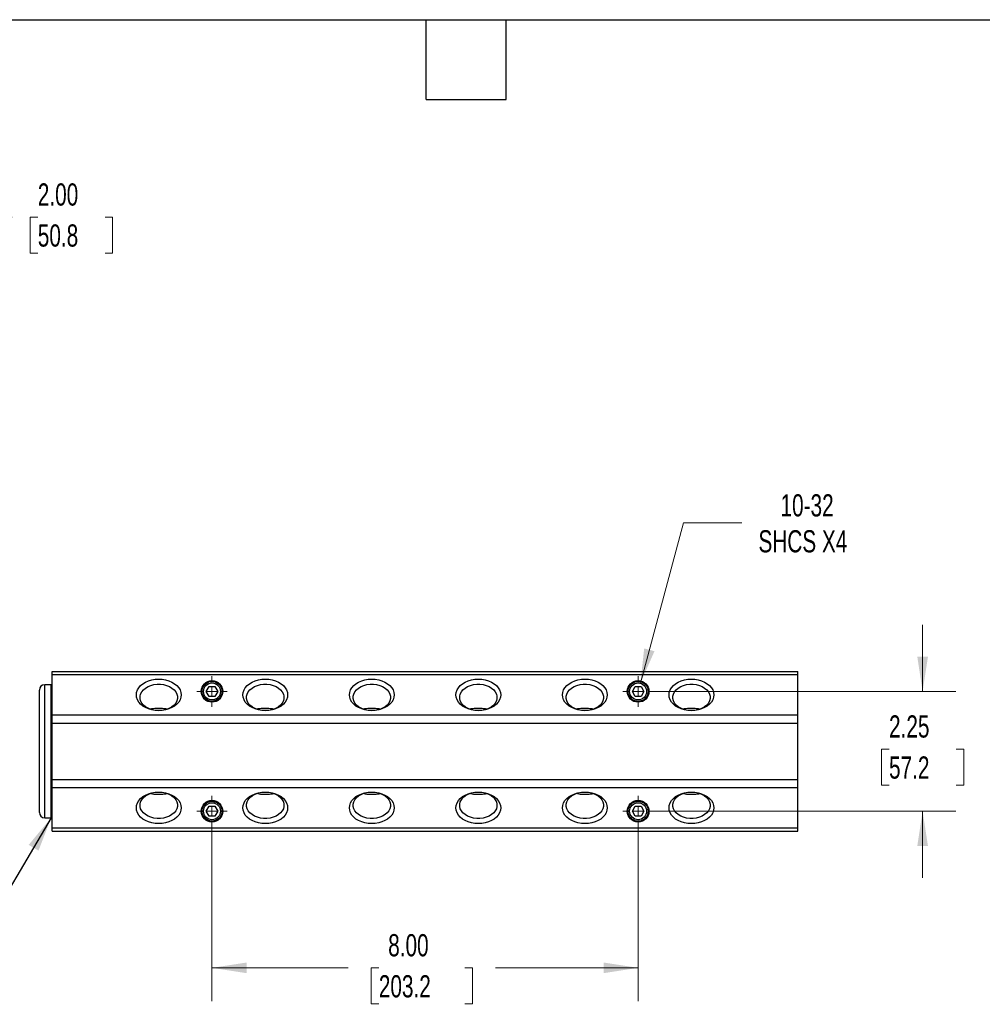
# Model space of a CAD drawing. Header units: inches. Extents: x 1.2 to 53.8, y 1.2 to 41.3.
# Tile 3 of 4: x 19.1 to 37.2, y 22.8 to 41.3. Entities that reach past the tile are written whole.
import ezdxf

# ---------------------------------------------------------------- set-up
doc = ezdxf.new("R2010")
doc.units = ezdxf.units.IN
doc.header["$LTSCALE"] = 5
doc.header["$MEASUREMENT"] = 0
doc.layers.add('TEXT', color=140, linetype='Continuous', lineweight=25)
doc.styles.add('SLDTEXTSTYLE0', font='TXT', dxfattribs={"width": 0.7})
doc.dimstyles.new('SLDDIMSTYLE0', dxfattribs={"dimtxt": 0.424805, "dimasz": 0.65, "dimexe": 0, "dimexo": 0.0625, "dimgap": 0.106201, "dimtad": 0, "dimtih": 1, "dimtoh": 1, "dimrnd": 1e-09, "dimzin": 4, "dimdsep": 46, "dimtxsty": 'SLDTEXTSTYLE0', "dimsah": 1, "dimcen": 0.09, "dimadec": 0, "dimazin": 1, "dimtfac": 1, "dimtofl": 0, "dimtmove": 0, "dimatfit": 3, "dimfxl": 0, "dimfrac": 2, "dimtolj": 1, "dimtzin": 12, "dimarcsym": 0})
doc.dimstyles.new('SLDDIMSTYLE3', dxfattribs={"dimtxt": 0.424805, "dimasz": 0.65, "dimexe": 0, "dimexo": 0.0625, "dimgap": 0.106201, "dimtad": 0, "dimtih": 1, "dimtoh": 1, "dimrnd": 1e-09, "dimzin": 12, "dimdsep": 46, "dimtxsty": 'SLDTEXTSTYLE0', "dimsah": 1, "dimcen": 0, "dimadec": 0, "dimazin": 3, "dimtfac": 1, "dimtofl": 0, "dimtmove": 0, "dimatfit": 3, "dimfxl": 0, "dimfrac": 2, "dimtolj": 1, "dimtzin": 12, "dimarcsym": 0})
doc.dimstyles.new('SLDDIMSTYLE4', dxfattribs={"dimtxt": 0.424805, "dimasz": 0.65, "dimexe": 0, "dimexo": 0.0625, "dimgap": 0.106201, "dimtad": 0, "dimtih": 1, "dimtoh": 1, "dimrnd": 1e-09, "dimzin": 12, "dimdsep": 46, "dimtxsty": 'SLDTEXTSTYLE0', "dimsah": 1, "dimcen": 0.09, "dimadec": 0, "dimazin": 3, "dimtfac": 1, "dimtmove": 0, "dimatfit": 0, "dimfxl": 0, "dimfrac": 2, "dimtolj": 1, "dimtzin": 12, "dimarcsym": 0})
doc.dimstyles.new('SLDDIMSTYLE5', dxfattribs={"dimtxt": 0.18, "dimasz": 0.65, "dimexe": 0, "dimexo": 0.0625, "dimgap": 0, "dimtad": 0, "dimtih": 1, "dimtoh": 1, "dimdec": 0, "dimrnd": 1e-09, "dimzin": 0, "dimdsep": 46, "dimtxsty": 'Standard', "dimsah": 1, "dimcen": 0.09, "dimadec": 0, "dimazin": 0, "dimtfac": 0.65, "dimtdec": 0, "dimtofl": 0, "dimtmove": 0, "dimatfit": 3, "dimfxl": 0, "dimfrac": 2, "dimtolj": 1, "dimtzin": 0, "dimarcsym": 0})

# ---------------------------------------------------------------- blocks, each defined once
blk = doc.blocks.new('_D_7')
at = {"color": 7, "linetype": 'Continuous', "lineweight": 0}
for p, q in [((22.73, 26.137), (22.73, 22.821)), ((30.73, 26.137), (30.73, 22.821)), ((22.73, 23.446), (25.286, 23.446)), ((25.862, 23.446), (25.719, 23.446)), ((25.719, 23.446), (25.719, 22.771)), ((27.477, 23.446), (27.62, 23.446)), ((27.62, 23.446), (27.62, 22.771)), ((30.73, 23.446), (28.053, 23.446)), ((25.719, 22.771), (25.862, 22.771)), ((27.62, 22.771), (27.477, 22.771))]:
    blk.add_line(p, q, dxfattribs=at)
at = {"color": 7, "linetype": 'Continuous', "lineweight": 18}
for points in [[(22.73, 23.446), (23.38, 23.346), (23.38, 23.546)], [(30.73, 23.446), (30.08, 23.546), (30.08, 23.346)]]:
    blk.add_solid(points, dxfattribs=at)
at = {"color": 7, "linetype": 'Continuous', "lineweight": 18, "char_height": 0.4167, "attachment_point": 1, "style": 'SLDTEXTSTYLE0'}
for s, insert in [('8.00', (26.038, 24.079)), ('203.2', (25.862, 23.308))]:
    blk.add_mtext(s, dxfattribs=dict(at, insert=insert))
blk = doc.blocks.new('_D_8')
at = {"color": 7, "linetype": 'Continuous', "lineweight": 0}
for p, q in [((36.071, 28.637), (36.071, 29.887)), ((30.98, 28.637), (36.696, 28.637)), ((35.44, 27.554), (35.297, 27.554)), ((35.297, 27.554), (35.297, 26.879)), ((36.702, 27.554), (36.845, 27.554)), ((36.845, 27.554), (36.845, 26.879)), ((35.297, 26.879), (35.44, 26.879)), ((36.845, 26.879), (36.702, 26.879)), ((30.98, 26.387), (36.696, 26.387)), ((36.071, 26.387), (36.071, 25.137))]:
    blk.add_line(p, q, dxfattribs=at)
at = {"color": 7, "linetype": 'Continuous', "lineweight": 18}
for points in [[(36.071, 28.637), (36.171, 29.287), (35.971, 29.287)], [(36.071, 26.387), (35.971, 25.737), (36.171, 25.737)]]:
    blk.add_solid(points, dxfattribs=at)
at = {"color": 7, "linetype": 'Continuous', "lineweight": 18, "char_height": 0.4167, "attachment_point": 1, "style": 'SLDTEXTSTYLE0'}
for s, insert in [('2.25', (35.44, 28.187)), ('57.2', (35.44, 27.416))]:
    blk.add_mtext(s, dxfattribs=dict(at, insert=insert))
blk = doc.blocks.new('_D_9')
at = {"color": 7, "linetype": 'Continuous', "lineweight": 0}
for p, q in [((30.772, 28.79), (31.583, 31.802)), ((31.583, 31.802), (32.677, 31.802))]:
    blk.add_line(p, q, dxfattribs=at)
at = {"color": 7, "linetype": 'Continuous', "lineweight": 18}
blk.add_solid([(30.772, 28.79), (31.037, 29.392), (30.844, 29.444)], dxfattribs=at)
at = {"color": 7, "linetype": 'Continuous', "lineweight": 18, "char_height": 0.4167, "attachment_point": 1, "style": 'SLDTEXTSTYLE0'}
for s, insert in [('10-32', (33.403, 32.339)), ('SHCS X4', (32.989, 31.664))]:
    blk.add_mtext(s, dxfattribs=dict(at, insert=insert))
blk = doc.blocks.new('SW_CENTERMARKSYMBOL_2')
at = {"color": 0, "linetype": 'Continuous', "lineweight": 18}
for p, q in [((0, 0.2), (0, 0.2875)), ((-0.2, 0), (-0.2875, 0)), ((0, 0), (-0.1, 0)), ((0, 0), (0, 0.1)), ((0, 0), (0, -0.1)), ((0, 0), (0.1, 0)), ((0.2, 0), (0.2875, 0)), ((0, -0.2), (0, -0.2875))]:
    blk.add_line(p, q, dxfattribs=at)
blk = doc.blocks.new('SW_CENTERMARKSYMBOL_3')
at = {"color": 0, "linetype": 'Continuous', "lineweight": 18}
for p, q in [((0, 0.2), (0, 0.2875)), ((-0.2, 0), (-0.2875, 0)), ((0, 0), (-0.1, 0)), ((0, 0), (0, 0.1)), ((0, 0), (0, -0.1)), ((0, 0), (0.1, 0)), ((0.2, 0), (0.2875, 0)), ((0, -0.2), (0, -0.2875))]:
    blk.add_line(p, q, dxfattribs=at)
blk = doc.blocks.new('SW_CENTERMARKSYMBOL_4')
at = {"color": 0, "linetype": 'Continuous', "lineweight": 18}
for p, q in [((0, 0.2), (0, 0.2875)), ((-0.2, 0), (-0.2875, 0)), ((0, 0), (-0.1, 0)), ((0, 0), (0, 0.1)), ((0, 0), (0, -0.1)), ((0, 0), (0.1, 0)), ((0.2, 0), (0.2875, 0)), ((0, -0.2), (0, -0.2875))]:
    blk.add_line(p, q, dxfattribs=at)
blk = doc.blocks.new('SW_CENTERMARKSYMBOL_5')
at = {"color": 0, "linetype": 'Continuous', "lineweight": 18}
for p, q in [((0, 0.2), (0, 0.2875)), ((-0.2, 0), (-0.2875, 0)), ((0, 0), (-0.1, 0)), ((0, 0), (0, 0.1)), ((0, 0), (0, -0.1)), ((0, 0), (0.1, 0)), ((0.2, 0), (0.2875, 0)), ((0, -0.2), (0, -0.2875))]:
    blk.add_line(p, q, dxfattribs=at)
blk = doc.blocks.new('_D_10')
at = {"color": 7, "linetype": 'Continuous', "lineweight": 0}
for p, q in [((15.052, 37.907), (17.014, 35.944)), ((12.546, 37.584), (15.6, 34.53)), ((16.573, 36.386), (17.73, 37.544)), ((17.73, 37.544), (18.98, 37.544)), ((19.46, 37.544), (19.318, 37.544)), ((19.318, 37.544), (19.318, 36.869)), ((20.723, 37.544), (20.865, 37.544)), ((20.865, 37.544), (20.865, 36.869)), ((19.318, 36.869), (19.46, 36.869)), ((20.865, 36.869), (20.723, 36.869)), ((15.158, 34.972), (16.573, 36.386))]:
    blk.add_line(p, q, dxfattribs=at)
at = {"color": 7, "linetype": 'Continuous', "lineweight": 18}
for points in [[(16.573, 36.386), (16.042, 35.997), (16.184, 35.856)], [(15.158, 34.972), (15.689, 35.361), (15.547, 35.502)]]:
    blk.add_solid(points, dxfattribs=at)
at = {"color": 7, "linetype": 'Continuous', "lineweight": 18, "char_height": 0.4167, "attachment_point": 1, "style": 'SLDTEXTSTYLE0'}
for s, insert in [('2.00', (19.46, 38.176)), ('50.8', (19.46, 37.406))]:
    blk.add_mtext(s, dxfattribs=dict(at, insert=insert))

msp = doc.modelspace()

# ---------------------------------------------------------------- linework, layer by layer
for p, q in [((19.73, 29.012), (33.73, 29.012)), ((19.73, 28.946), (19.73, 29.012)), ((33.73, 28.946), (19.73, 28.946)), ((19.73, 28.199), (19.73, 28.946)), ((33.73, 28.946), (33.73, 29.012)), ((33.73, 28.199), (33.73, 28.946)), ((19.49, 26.362), (19.49, 28.662)), ((19.71, 28.762), (19.59, 28.762)), ((19.59, 26.262), (19.59, 28.762)), ((19.71, 27.512), (19.71, 28.762)), ((22.622, 28.637), (22.676, 28.731)), ((22.676, 28.731), (22.785, 28.731)), ((22.785, 28.731), (22.839, 28.637)), ((30.622, 28.637), (30.676, 28.731)), ((30.676, 28.731), (30.785, 28.731)), ((30.785, 28.731), (30.839, 28.637)), ((22.676, 28.543), (22.622, 28.637)), ((22.785, 28.543), (22.676, 28.543)), ((22.839, 28.637), (22.785, 28.543)), ((30.676, 28.543), (30.622, 28.637)), ((30.785, 28.543), (30.676, 28.543)), ((30.839, 28.637), (30.785, 28.543)), ((19.73, 28.04), (19.73, 28.199)), ((19.73, 28.199), (33.73, 28.199)), ((33.73, 28.04), (33.73, 28.199)), ((19.73, 26.984), (19.73, 28.04)), ((19.73, 28.04), (33.73, 28.04)), ((33.73, 26.984), (33.73, 28.04)), ((19.71, 26.262), (19.71, 27.512)), ((19.73, 26.984), (33.73, 26.984)), ((19.73, 26.824), (19.73, 26.984)), ((33.73, 26.824), (19.73, 26.824)), ((19.73, 26.078), (19.73, 26.824)), ((33.73, 26.824), (33.73, 26.984)), ((33.73, 26.078), (33.73, 26.824)), ((22.622, 26.387), (22.676, 26.481)), ((22.676, 26.481), (22.785, 26.481)), ((22.785, 26.481), (22.839, 26.387)), ((30.622, 26.387), (30.676, 26.481)), ((30.676, 26.481), (30.785, 26.481)), ((30.785, 26.481), (30.839, 26.387)), ((19.59, 26.262), (19.71, 26.262)), ((22.676, 26.293), (22.622, 26.387)), ((22.785, 26.293), (22.676, 26.293)), ((22.839, 26.387), (22.785, 26.293)), ((30.676, 26.293), (30.622, 26.387)), ((30.785, 26.293), (30.676, 26.293)), ((30.839, 26.387), (30.785, 26.293)), ((19.73, 26.078), (33.73, 26.078)), ((19.73, 26.012), (19.73, 26.078)), ((33.73, 26.012), (33.73, 26.078)), ((19.73, 26.012), (33.73, 26.012))]:
    msp.add_line(p, q)
at = {"flags": 128}
for points in [[(21.73, 28.275), (21.665, 28.279), (21.601, 28.29), (21.54, 28.308), (21.483, 28.332), (21.433, 28.362), (21.391, 28.398), (21.356, 28.437), (21.331, 28.481), (21.315, 28.526), (21.31, 28.572), (21.315, 28.619), (21.331, 28.664), (21.356, 28.707), (21.391, 28.747), (21.433, 28.782), (21.483, 28.813), (21.54, 28.837), (21.601, 28.855), (21.665, 28.866), (21.73, 28.869), (21.796, 28.866), (21.86, 28.855), (21.921, 28.837), (21.977, 28.813), (22.027, 28.782), (22.07, 28.747), (22.105, 28.707), (22.13, 28.664), (22.145, 28.619), (22.15, 28.572), (22.145, 28.526), (22.13, 28.481), (22.105, 28.437), (22.07, 28.398), (22.027, 28.362), (21.977, 28.332), (21.921, 28.308), (21.86, 28.29), (21.796, 28.279), (21.73, 28.275)], [(23.73, 28.275), (23.665, 28.279), (23.601, 28.29), (23.54, 28.308), (23.483, 28.332), (23.433, 28.362), (23.391, 28.398), (23.356, 28.437), (23.331, 28.481), (23.315, 28.526), (23.31, 28.572), (23.315, 28.619), (23.331, 28.664), (23.356, 28.707), (23.391, 28.747), (23.433, 28.782), (23.483, 28.813), (23.54, 28.837), (23.601, 28.855), (23.665, 28.866), (23.73, 28.869), (23.796, 28.866), (23.86, 28.855), (23.921, 28.837), (23.977, 28.813), (24.027, 28.782), (24.07, 28.747), (24.105, 28.707), (24.13, 28.664), (24.145, 28.619), (24.15, 28.572), (24.145, 28.526), (24.13, 28.481), (24.105, 28.437), (24.07, 28.398), (24.027, 28.362), (23.977, 28.332), (23.921, 28.308), (23.86, 28.29), (23.796, 28.279), (23.73, 28.275)], [(25.73, 28.275), (25.665, 28.279), (25.601, 28.29), (25.54, 28.308), (25.483, 28.332), (25.433, 28.362), (25.391, 28.398), (25.356, 28.437), (25.331, 28.481), (25.315, 28.526), (25.31, 28.572), (25.315, 28.619), (25.331, 28.664), (25.356, 28.707), (25.391, 28.747), (25.433, 28.782), (25.483, 28.813), (25.54, 28.837), (25.601, 28.855), (25.665, 28.866), (25.73, 28.869), (25.796, 28.866), (25.86, 28.855), (25.921, 28.837), (25.977, 28.813), (26.027, 28.782), (26.07, 28.747), (26.105, 28.707), (26.13, 28.664), (26.145, 28.619), (26.15, 28.572), (26.145, 28.526), (26.13, 28.481), (26.105, 28.437), (26.07, 28.398), (26.027, 28.362), (25.977, 28.332), (25.921, 28.308), (25.86, 28.29), (25.796, 28.279), (25.73, 28.275)], [(27.73, 28.275), (27.665, 28.279), (27.601, 28.29), (27.54, 28.308), (27.483, 28.332), (27.433, 28.362), (27.391, 28.398), (27.356, 28.437), (27.331, 28.481), (27.315, 28.526), (27.31, 28.572), (27.315, 28.619), (27.331, 28.664), (27.356, 28.707), (27.391, 28.747), (27.433, 28.782), (27.483, 28.813), (27.54, 28.837), (27.601, 28.855), (27.665, 28.866), (27.73, 28.869), (27.796, 28.866), (27.86, 28.855), (27.921, 28.837), (27.977, 28.813), (28.027, 28.782), (28.07, 28.747), (28.105, 28.707), (28.13, 28.664), (28.145, 28.619), (28.15, 28.572), (28.145, 28.526), (28.13, 28.481), (28.105, 28.437), (28.07, 28.398), (28.027, 28.362), (27.977, 28.332), (27.921, 28.308), (27.86, 28.29), (27.796, 28.279), (27.73, 28.275)], [(29.73, 28.275), (29.665, 28.279), (29.601, 28.29), (29.54, 28.308), (29.483, 28.332), (29.433, 28.362), (29.391, 28.398), (29.356, 28.437), (29.331, 28.481), (29.315, 28.526), (29.31, 28.572), (29.315, 28.619), (29.331, 28.664), (29.356, 28.707), (29.391, 28.747), (29.433, 28.782), (29.483, 28.813), (29.54, 28.837), (29.601, 28.855), (29.665, 28.866), (29.73, 28.869), (29.796, 28.866), (29.86, 28.855), (29.921, 28.837), (29.977, 28.813), (30.027, 28.782), (30.07, 28.747), (30.105, 28.707), (30.13, 28.664), (30.145, 28.619), (30.15, 28.572), (30.145, 28.526), (30.13, 28.481), (30.105, 28.437), (30.07, 28.398), (30.027, 28.362), (29.977, 28.332), (29.921, 28.308), (29.86, 28.29), (29.796, 28.279), (29.73, 28.275)], [(31.73, 28.275), (31.665, 28.279), (31.601, 28.29), (31.54, 28.308), (31.483, 28.332), (31.433, 28.362), (31.391, 28.398), (31.356, 28.437), (31.331, 28.481), (31.315, 28.526), (31.31, 28.572), (31.315, 28.619), (31.331, 28.664), (31.356, 28.707), (31.391, 28.747), (31.433, 28.782), (31.483, 28.813), (31.54, 28.837), (31.601, 28.855), (31.665, 28.866), (31.73, 28.869), (31.796, 28.866), (31.86, 28.855), (31.921, 28.837), (31.977, 28.813), (32.027, 28.782), (32.07, 28.747), (32.105, 28.707), (32.13, 28.664), (32.145, 28.619), (32.15, 28.572), (32.145, 28.526), (32.13, 28.481), (32.105, 28.437), (32.07, 28.398), (32.027, 28.362), (31.977, 28.332), (31.921, 28.308), (31.86, 28.29), (31.796, 28.279), (31.73, 28.275)], [(21.482, 28.348), (21.442, 28.381), (21.412, 28.419), (21.391, 28.46), (21.38, 28.502), (21.38, 28.546), (21.391, 28.588), (21.412, 28.629), (21.442, 28.666), (21.482, 28.7), (21.529, 28.727), (21.582, 28.749), (21.639, 28.764), (21.7, 28.771), (21.761, 28.771), (21.821, 28.764), (21.879, 28.749), (21.932, 28.727), (21.979, 28.7), (22.018, 28.666), (22.049, 28.629), (22.07, 28.588), (22.08, 28.546), (22.08, 28.502), (22.07, 28.46), (22.049, 28.419), (22.018, 28.381), (21.979, 28.348), (21.932, 28.32), (21.879, 28.299), (21.821, 28.284), (21.761, 28.276), (21.7, 28.276), (21.639, 28.284), (21.582, 28.299), (21.529, 28.32), (21.482, 28.348)], [(23.482, 28.348), (23.442, 28.381), (23.412, 28.419), (23.391, 28.46), (23.38, 28.502), (23.38, 28.546), (23.391, 28.588), (23.412, 28.629), (23.442, 28.666), (23.482, 28.7), (23.529, 28.727), (23.582, 28.749), (23.639, 28.764), (23.7, 28.771), (23.761, 28.771), (23.821, 28.764), (23.879, 28.749), (23.932, 28.727), (23.979, 28.7), (24.018, 28.666), (24.049, 28.629), (24.07, 28.588), (24.08, 28.546), (24.08, 28.502), (24.07, 28.46), (24.049, 28.419), (24.018, 28.381), (23.979, 28.348), (23.932, 28.32), (23.879, 28.299), (23.821, 28.284), (23.761, 28.276), (23.7, 28.276), (23.639, 28.284), (23.582, 28.299), (23.529, 28.32), (23.482, 28.348)], [(25.482, 28.348), (25.442, 28.381), (25.412, 28.419), (25.391, 28.46), (25.38, 28.502), (25.38, 28.546), (25.391, 28.588), (25.412, 28.629), (25.442, 28.666), (25.482, 28.7), (25.529, 28.727), (25.582, 28.749), (25.639, 28.764), (25.7, 28.771), (25.761, 28.771), (25.821, 28.764), (25.879, 28.749), (25.932, 28.727), (25.979, 28.7), (26.018, 28.666), (26.049, 28.629), (26.07, 28.588), (26.08, 28.546), (26.08, 28.502), (26.07, 28.46), (26.049, 28.419), (26.018, 28.381), (25.979, 28.348), (25.932, 28.32), (25.879, 28.299), (25.821, 28.284), (25.761, 28.276), (25.7, 28.276), (25.639, 28.284), (25.582, 28.299), (25.529, 28.32), (25.482, 28.348)], [(27.482, 28.348), (27.442, 28.381), (27.412, 28.419), (27.391, 28.46), (27.38, 28.502), (27.38, 28.546), (27.391, 28.588), (27.412, 28.629), (27.442, 28.666), (27.482, 28.7), (27.529, 28.727), (27.582, 28.749), (27.639, 28.764), (27.7, 28.771), (27.761, 28.771), (27.821, 28.764), (27.879, 28.749), (27.932, 28.727), (27.979, 28.7), (28.018, 28.666), (28.049, 28.629), (28.07, 28.588), (28.08, 28.546), (28.08, 28.502), (28.07, 28.46), (28.049, 28.419), (28.018, 28.381), (27.979, 28.348), (27.932, 28.32), (27.879, 28.299), (27.821, 28.284), (27.761, 28.276), (27.7, 28.276), (27.639, 28.284), (27.582, 28.299), (27.529, 28.32), (27.482, 28.348)], [(29.482, 28.348), (29.442, 28.381), (29.412, 28.419), (29.391, 28.46), (29.38, 28.502), (29.38, 28.546), (29.391, 28.588), (29.412, 28.629), (29.442, 28.666), (29.482, 28.7), (29.529, 28.727), (29.582, 28.749), (29.639, 28.764), (29.7, 28.771), (29.761, 28.771), (29.821, 28.764), (29.879, 28.749), (29.932, 28.727), (29.979, 28.7), (30.018, 28.666), (30.049, 28.629), (30.07, 28.588), (30.08, 28.546), (30.08, 28.502), (30.07, 28.46), (30.049, 28.419), (30.018, 28.381), (29.979, 28.348), (29.932, 28.32), (29.879, 28.299), (29.821, 28.284), (29.761, 28.276), (29.7, 28.276), (29.639, 28.284), (29.582, 28.299), (29.529, 28.32), (29.482, 28.348)], [(31.482, 28.348), (31.442, 28.381), (31.412, 28.419), (31.391, 28.46), (31.38, 28.502), (31.38, 28.546), (31.391, 28.588), (31.412, 28.629), (31.442, 28.666), (31.482, 28.7), (31.529, 28.727), (31.582, 28.749), (31.639, 28.764), (31.7, 28.771), (31.761, 28.771), (31.821, 28.764), (31.879, 28.749), (31.932, 28.727), (31.979, 28.7), (32.018, 28.666), (32.049, 28.629), (32.07, 28.588), (32.08, 28.546), (32.08, 28.502), (32.07, 28.46), (32.049, 28.419), (32.018, 28.381), (31.979, 28.348), (31.932, 28.32), (31.879, 28.299), (31.821, 28.284), (31.761, 28.276), (31.7, 28.276), (31.639, 28.284), (31.582, 28.299), (31.529, 28.32), (31.482, 28.348)], [(21.73, 26.154), (21.665, 26.158), (21.601, 26.169), (21.54, 26.186), (21.483, 26.211), (21.433, 26.241), (21.391, 26.276), (21.356, 26.316), (21.331, 26.359), (21.315, 26.405), (21.31, 26.451), (21.315, 26.497), (21.331, 26.543), (21.356, 26.586), (21.391, 26.626), (21.433, 26.661), (21.483, 26.691), (21.54, 26.716), (21.601, 26.733), (21.665, 26.744), (21.73, 26.748), (21.796, 26.744), (21.86, 26.733), (21.921, 26.716), (21.977, 26.691), (22.027, 26.661), (22.07, 26.626), (22.105, 26.586), (22.13, 26.543), (22.145, 26.497), (22.15, 26.451), (22.145, 26.405), (22.13, 26.359), (22.105, 26.316), (22.07, 26.276), (22.027, 26.241), (21.977, 26.211), (21.921, 26.186), (21.86, 26.169), (21.796, 26.158), (21.73, 26.154)], [(21.482, 26.675), (21.529, 26.703), (21.582, 26.725), (21.639, 26.74), (21.7, 26.747), (21.761, 26.747), (21.821, 26.74), (21.879, 26.725), (21.932, 26.703), (21.979, 26.675), (22.018, 26.642), (22.049, 26.604), (22.07, 26.564), (22.08, 26.521), (22.08, 26.478), (22.07, 26.435), (22.049, 26.394), (22.018, 26.357), (21.979, 26.324), (21.932, 26.296), (21.879, 26.274), (21.821, 26.259), (21.761, 26.252), (21.7, 26.252), (21.639, 26.259), (21.582, 26.274), (21.529, 26.296), (21.482, 26.324), (21.442, 26.357), (21.412, 26.394), (21.391, 26.435), (21.38, 26.478), (21.38, 26.521), (21.391, 26.564), (21.412, 26.604), (21.442, 26.642), (21.482, 26.675)], [(23.73, 26.154), (23.665, 26.158), (23.601, 26.169), (23.54, 26.186), (23.483, 26.211), (23.433, 26.241), (23.391, 26.276), (23.356, 26.316), (23.331, 26.359), (23.315, 26.405), (23.31, 26.451), (23.315, 26.497), (23.331, 26.543), (23.356, 26.586), (23.391, 26.626), (23.433, 26.661), (23.483, 26.691), (23.54, 26.716), (23.601, 26.733), (23.665, 26.744), (23.73, 26.748), (23.796, 26.744), (23.86, 26.733), (23.921, 26.716), (23.977, 26.691), (24.027, 26.661), (24.07, 26.626), (24.105, 26.586), (24.13, 26.543), (24.145, 26.497), (24.15, 26.451), (24.145, 26.405), (24.13, 26.359), (24.105, 26.316), (24.07, 26.276), (24.027, 26.241), (23.977, 26.211), (23.921, 26.186), (23.86, 26.169), (23.796, 26.158), (23.73, 26.154)], [(23.482, 26.675), (23.529, 26.703), (23.582, 26.725), (23.639, 26.74), (23.7, 26.747), (23.761, 26.747), (23.821, 26.74), (23.879, 26.725), (23.932, 26.703), (23.979, 26.675), (24.018, 26.642), (24.049, 26.604), (24.07, 26.564), (24.08, 26.521), (24.08, 26.478), (24.07, 26.435), (24.049, 26.394), (24.018, 26.357), (23.979, 26.324), (23.932, 26.296), (23.879, 26.274), (23.821, 26.259), (23.761, 26.252), (23.7, 26.252), (23.639, 26.259), (23.582, 26.274), (23.529, 26.296), (23.482, 26.324), (23.442, 26.357), (23.412, 26.394), (23.391, 26.435), (23.38, 26.478), (23.38, 26.521), (23.391, 26.564), (23.412, 26.604), (23.442, 26.642), (23.482, 26.675)], [(25.73, 26.154), (25.665, 26.158), (25.601, 26.169), (25.54, 26.186), (25.483, 26.211), (25.433, 26.241), (25.391, 26.276), (25.356, 26.316), (25.331, 26.359), (25.315, 26.405), (25.31, 26.451), (25.315, 26.497), (25.331, 26.543), (25.356, 26.586), (25.391, 26.626), (25.433, 26.661), (25.483, 26.691), (25.54, 26.716), (25.601, 26.733), (25.665, 26.744), (25.73, 26.748), (25.796, 26.744), (25.86, 26.733), (25.921, 26.716), (25.977, 26.691), (26.027, 26.661), (26.07, 26.626), (26.105, 26.586), (26.13, 26.543), (26.145, 26.497), (26.15, 26.451), (26.145, 26.405), (26.13, 26.359), (26.105, 26.316), (26.07, 26.276), (26.027, 26.241), (25.977, 26.211), (25.921, 26.186), (25.86, 26.169), (25.796, 26.158), (25.73, 26.154)], [(25.482, 26.675), (25.529, 26.703), (25.582, 26.725), (25.639, 26.74), (25.7, 26.747), (25.761, 26.747), (25.821, 26.74), (25.879, 26.725), (25.932, 26.703), (25.979, 26.675), (26.018, 26.642), (26.049, 26.604), (26.07, 26.564), (26.08, 26.521), (26.08, 26.478), (26.07, 26.435), (26.049, 26.394), (26.018, 26.357), (25.979, 26.324), (25.932, 26.296), (25.879, 26.274), (25.821, 26.259), (25.761, 26.252), (25.7, 26.252), (25.639, 26.259), (25.582, 26.274), (25.529, 26.296), (25.482, 26.324), (25.442, 26.357), (25.412, 26.394), (25.391, 26.435), (25.38, 26.478), (25.38, 26.521), (25.391, 26.564), (25.412, 26.604), (25.442, 26.642), (25.482, 26.675)], [(27.73, 26.154), (27.665, 26.158), (27.601, 26.169), (27.54, 26.186), (27.483, 26.211), (27.433, 26.241), (27.391, 26.276), (27.356, 26.316), (27.331, 26.359), (27.315, 26.405), (27.31, 26.451), (27.315, 26.497), (27.331, 26.543), (27.356, 26.586), (27.391, 26.626), (27.433, 26.661), (27.483, 26.691), (27.54, 26.716), (27.601, 26.733), (27.665, 26.744), (27.73, 26.748), (27.796, 26.744), (27.86, 26.733), (27.921, 26.716), (27.977, 26.691), (28.027, 26.661), (28.07, 26.626), (28.105, 26.586), (28.13, 26.543), (28.145, 26.497), (28.15, 26.451), (28.145, 26.405), (28.13, 26.359), (28.105, 26.316), (28.07, 26.276), (28.027, 26.241), (27.977, 26.211), (27.921, 26.186), (27.86, 26.169), (27.796, 26.158), (27.73, 26.154)], [(27.482, 26.675), (27.529, 26.703), (27.582, 26.725), (27.639, 26.74), (27.7, 26.747), (27.761, 26.747), (27.821, 26.74), (27.879, 26.725), (27.932, 26.703), (27.979, 26.675), (28.018, 26.642), (28.049, 26.604), (28.07, 26.564), (28.08, 26.521), (28.08, 26.478), (28.07, 26.435), (28.049, 26.394), (28.018, 26.357), (27.979, 26.324), (27.932, 26.296), (27.879, 26.274), (27.821, 26.259), (27.761, 26.252), (27.7, 26.252), (27.639, 26.259), (27.582, 26.274), (27.529, 26.296), (27.482, 26.324), (27.442, 26.357), (27.412, 26.394), (27.391, 26.435), (27.38, 26.478), (27.38, 26.521), (27.391, 26.564), (27.412, 26.604), (27.442, 26.642), (27.482, 26.675)], [(29.73, 26.154), (29.665, 26.158), (29.601, 26.169), (29.54, 26.186), (29.483, 26.211), (29.433, 26.241), (29.391, 26.276), (29.356, 26.316), (29.331, 26.359), (29.315, 26.405), (29.31, 26.451), (29.315, 26.497), (29.331, 26.543), (29.356, 26.586), (29.391, 26.626), (29.433, 26.661), (29.483, 26.691), (29.54, 26.716), (29.601, 26.733), (29.665, 26.744), (29.73, 26.748), (29.796, 26.744), (29.86, 26.733), (29.921, 26.716), (29.977, 26.691), (30.027, 26.661), (30.07, 26.626), (30.105, 26.586), (30.13, 26.543), (30.145, 26.497), (30.15, 26.451), (30.145, 26.405), (30.13, 26.359), (30.105, 26.316), (30.07, 26.276), (30.027, 26.241), (29.977, 26.211), (29.921, 26.186), (29.86, 26.169), (29.796, 26.158), (29.73, 26.154)], [(29.482, 26.675), (29.529, 26.703), (29.582, 26.725), (29.639, 26.74), (29.7, 26.747), (29.761, 26.747), (29.821, 26.74), (29.879, 26.725), (29.932, 26.703), (29.979, 26.675), (30.018, 26.642), (30.049, 26.604), (30.07, 26.564), (30.08, 26.521), (30.08, 26.478), (30.07, 26.435), (30.049, 26.394), (30.018, 26.357), (29.979, 26.324), (29.932, 26.296), (29.879, 26.274), (29.821, 26.259), (29.761, 26.252), (29.7, 26.252), (29.639, 26.259), (29.582, 26.274), (29.529, 26.296), (29.482, 26.324), (29.442, 26.357), (29.412, 26.394), (29.391, 26.435), (29.38, 26.478), (29.38, 26.521), (29.391, 26.564), (29.412, 26.604), (29.442, 26.642), (29.482, 26.675)], [(31.73, 26.154), (31.665, 26.158), (31.601, 26.169), (31.54, 26.186), (31.483, 26.211), (31.433, 26.241), (31.391, 26.276), (31.356, 26.316), (31.331, 26.359), (31.315, 26.405), (31.31, 26.451), (31.315, 26.497), (31.331, 26.543), (31.356, 26.586), (31.391, 26.626), (31.433, 26.661), (31.483, 26.691), (31.54, 26.716), (31.601, 26.733), (31.665, 26.744), (31.73, 26.748), (31.796, 26.744), (31.86, 26.733), (31.921, 26.716), (31.977, 26.691), (32.027, 26.661), (32.07, 26.626), (32.105, 26.586), (32.13, 26.543), (32.145, 26.497), (32.15, 26.451), (32.145, 26.405), (32.13, 26.359), (32.105, 26.316), (32.07, 26.276), (32.027, 26.241), (31.977, 26.211), (31.921, 26.186), (31.86, 26.169), (31.796, 26.158), (31.73, 26.154)], [(31.482, 26.675), (31.529, 26.703), (31.582, 26.725), (31.639, 26.74), (31.7, 26.747), (31.761, 26.747), (31.821, 26.74), (31.879, 26.725), (31.932, 26.703), (31.979, 26.675), (32.018, 26.642), (32.049, 26.604), (32.07, 26.564), (32.08, 26.521), (32.08, 26.478), (32.07, 26.435), (32.049, 26.394), (32.018, 26.357), (31.979, 26.324), (31.932, 26.296), (31.879, 26.274), (31.821, 26.259), (31.761, 26.252), (31.7, 26.252), (31.639, 26.259), (31.582, 26.274), (31.529, 26.296), (31.482, 26.324), (31.442, 26.357), (31.412, 26.394), (31.391, 26.435), (31.38, 26.478), (31.38, 26.521), (31.391, 26.564), (31.412, 26.604), (31.442, 26.642), (31.482, 26.675)]]:
    msp.add_lwpolyline(points, dxfattribs=at)
for centre, radius in [((22.73, 28.637), 0.203), ((22.73, 28.637), 0.187), ((22.73, 28.637), 0.159), ((30.73, 28.637), 0.203), ((30.73, 28.637), 0.188), ((30.73, 28.637), 0.159), ((22.73, 26.387), 0.203), ((22.73, 26.387), 0.187), ((22.73, 26.387), 0.159), ((30.73, 26.387), 0.203), ((30.73, 26.387), 0.188), ((30.73, 26.387), 0.159)]:
    msp.add_circle(centre, radius)
for centre, radius, start, end in [((19.59, 28.662), 0.1, 90, 180), ((19.71, 28.742), 0.02, 0, 90), ((19.59, 26.362), 0.1, 180, 270), ((19.71, 26.282), 0.02, 270, 0)]:
    msp.add_arc(centre, radius, start, end)
for points, knots in [([(21.569, 28.307), (21.579, 28.309), (21.605, 28.316), (21.655, 28.322), (21.732, 28.326), (21.816, 28.323), (21.87, 28.311), (21.891, 28.306)], [0, 0, 0, 0, 0.09907, 0.275381, 0.457684, 0.786913, 1, 1, 1, 1]), ([(23.569, 28.307), (23.579, 28.309), (23.605, 28.316), (23.655, 28.322), (23.732, 28.326), (23.816, 28.323), (23.87, 28.311), (23.891, 28.306)], [0, 0, 0, 0, 0.09907, 0.275381, 0.457684, 0.786913, 1, 1, 1, 1]), ([(25.569, 28.307), (25.579, 28.309), (25.605, 28.316), (25.655, 28.322), (25.732, 28.326), (25.816, 28.323), (25.87, 28.311), (25.891, 28.306)], [0, 0, 0, 0, 0.09907, 0.275381, 0.457684, 0.786913, 1, 1, 1, 1]), ([(27.569, 28.307), (27.579, 28.309), (27.605, 28.316), (27.655, 28.322), (27.732, 28.326), (27.816, 28.323), (27.87, 28.311), (27.891, 28.306)], [0, 0, 0, 0, 0.09907, 0.275381, 0.457684, 0.786913, 1, 1, 1, 1]), ([(29.569, 28.307), (29.579, 28.309), (29.605, 28.316), (29.655, 28.322), (29.732, 28.326), (29.816, 28.323), (29.87, 28.311), (29.891, 28.306)], [0, 0, 0, 0, 0.09907, 0.275381, 0.457684, 0.786913, 1, 1, 1, 1]), ([(31.569, 28.307), (31.579, 28.309), (31.605, 28.316), (31.655, 28.322), (31.732, 28.326), (31.816, 28.323), (31.87, 28.311), (31.891, 28.306)], [0, 0, 0, 0, 0.09907, 0.275381, 0.457684, 0.786913, 1, 1, 1, 1]), ([(21.894, 26.716), (21.876, 26.712), (21.84, 26.705), (21.781, 26.7), (21.705, 26.698), (21.629, 26.702), (21.583, 26.714), (21.568, 26.718)], [0, 0, 0, 0, 0.1790851, 0.3499891, 0.5266978, 0.8463881, 1, 1, 1, 1]), ([(23.894, 26.716), (23.876, 26.712), (23.84, 26.705), (23.781, 26.7), (23.705, 26.698), (23.629, 26.702), (23.583, 26.714), (23.568, 26.718)], [0, 0, 0, 0, 0.179085, 0.349989, 0.526698, 0.846388, 1, 1, 1, 1]), ([(25.894, 26.716), (25.876, 26.712), (25.84, 26.705), (25.781, 26.7), (25.705, 26.698), (25.629, 26.702), (25.583, 26.714), (25.568, 26.718)], [0, 0, 0, 0, 0.179085, 0.349989, 0.526698, 0.846388, 1, 1, 1, 1]), ([(27.894, 26.716), (27.876, 26.712), (27.84, 26.705), (27.781, 26.7), (27.705, 26.698), (27.629, 26.702), (27.583, 26.714), (27.568, 26.718)], [0, 0, 0, 0, 0.179085, 0.349989, 0.526698, 0.846388, 1, 1, 1, 1]), ([(29.894, 26.716), (29.876, 26.712), (29.84, 26.705), (29.781, 26.7), (29.705, 26.698), (29.629, 26.702), (29.583, 26.714), (29.568, 26.718)], [0, 0, 0, 0, 0.179085, 0.349989, 0.526698, 0.846388, 1, 1, 1, 1]), ([(31.894, 26.716), (31.876, 26.712), (31.84, 26.705), (31.781, 26.7), (31.705, 26.698), (31.629, 26.702), (31.583, 26.714), (31.568, 26.718)], [0, 0, 0, 0, 0.179085, 0.349989, 0.526698, 0.846388, 1, 1, 1, 1])]:
    msp.add_open_spline(points, degree=3, knots=knots)
at = {"layer": 'TEXT'}
for p, q in [((1.25, 41.25), (53.75, 41.25)), ((26.75, 39.75), (26.75, 41.25)), ((28.25, 39.75), (28.25, 41.25)), ((26.75, 39.75), (28.25, 39.75))]:
    msp.add_line(p, q, dxfattribs=at)

# ---------------------------------------------------------------- block references
at = {"color": 7, "linetype": 'Continuous', "lineweight": 0}
for name, p in [('SW_CENTERMARKSYMBOL_2', (22.73, 28.637)), ('SW_CENTERMARKSYMBOL_5', (30.73, 28.637)), ('SW_CENTERMARKSYMBOL_4', (22.73, 26.387)), ('SW_CENTERMARKSYMBOL_3', (30.73, 26.387))]:
    msp.add_blockref(name, p, dxfattribs=at)

# ---------------------------------------------------------------- dimensions: what is measured, and where the dimension line sits
at = {"color": 7, "linetype": 'Continuous', "lineweight": 18}
for base, p1, p2, angle, dimstyle, picture, middle in [((15.158, 34.972), (14.875, 38.084), (12.369, 37.761), 45, 'SLDDIMSTYLE0', '_D_10', (17.73, 37.544)), ((36.071, 28.637), (30.73, 26.387), (30.73, 28.637), 90, 'SLDDIMSTYLE4', '_D_8', (36.071, 27.554))]:
    dim = msp.add_linear_dim(base=base, p1=p1, p2=p2, angle=angle, dimstyle=dimstyle, dxfattribs=at)
    dim.commit()
    dim.dimension.update_dxf_attribs({"geometry": picture, "text_midpoint": middle, "dimtype": 160})
dim = msp.add_diameter_dim_2p(p1=(30.689, 28.483), p2=(30.772, 28.79), text='10-32\\PSHCS X4', dimstyle='SLDDIMSTYLE3', override={"dimpost": '<>'}, dxfattribs=at)
dim.commit()
dim.dimension.update_dxf_attribs({"geometry": '_D_9', "text_midpoint": (34.236, 31.802), "dimtype": 163})
dim = msp.add_linear_dim(base=(22.73, 23.446), p1=(30.73, 26.387), p2=(22.73, 26.387), dimstyle='SLDDIMSTYLE0', dxfattribs=at)
dim.commit()
dim.dimension.update_dxf_attribs({"geometry": '_D_7', "text_midpoint": (26.67, 23.446), "dimtype": 160})

# ---------------------------------------------------------------- leaders
at = {"color": 7, "linetype": 'Continuous', "lineweight": 0}
msp.add_leader([(19.71, 26.262), (18.8, 24.709), (17.55, 24.709)], dimstyle='SLDDIMSTYLE5', dxfattribs=at)

doc.saveas('drawing.dxf')
